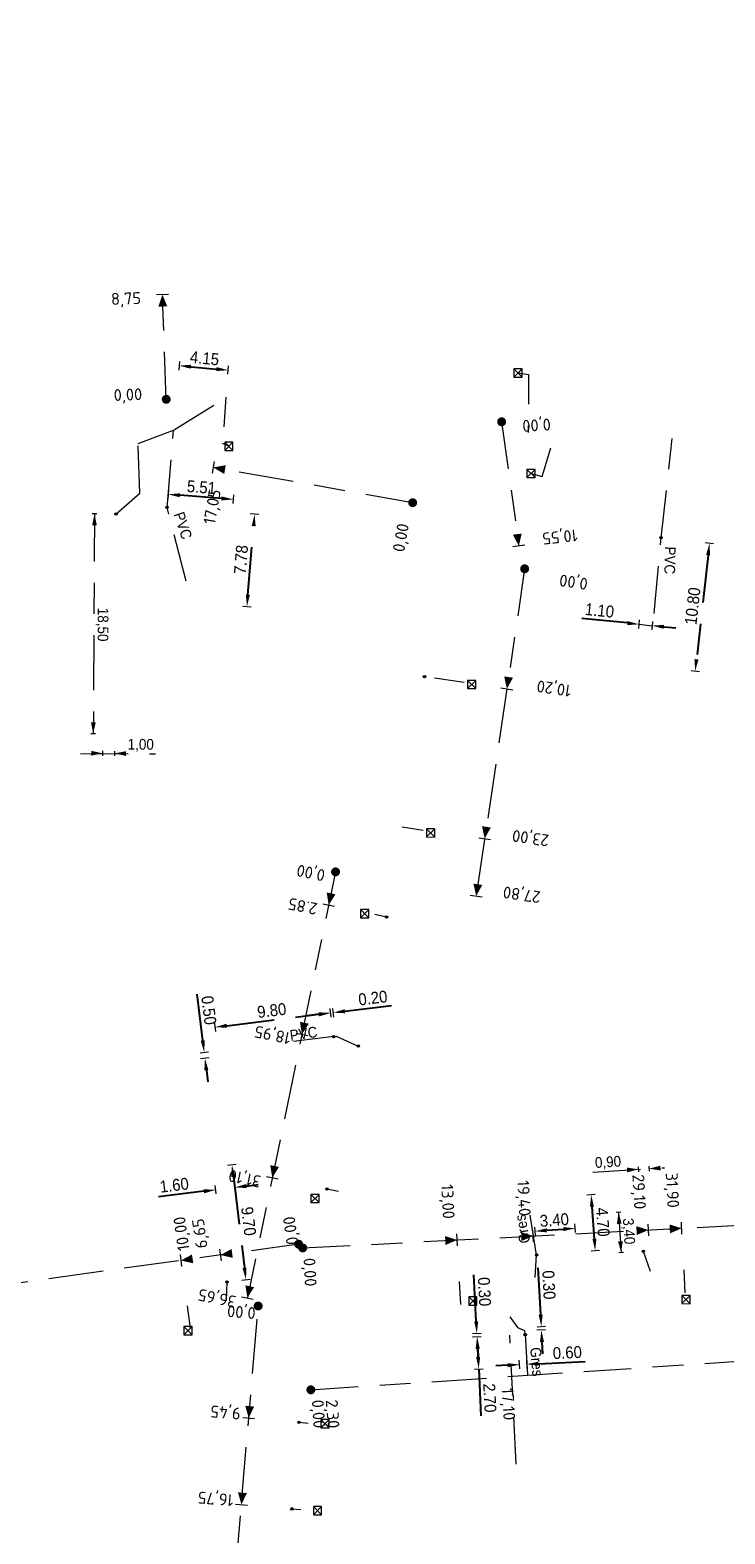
# Model space of a CAD drawing. Header units: inches. Extents: x 0 to 191500, y 0 to 342750.
# Tile 175 of 256: x 184918 to 184976, y 332679 to 332805. Entities that reach past the tile are written whole.
import ezdxf
from ezdxf import colors
from ezdxf.entities.mleader import LeaderData, LeaderLine
from ezdxf.math import Vec2, Vec3

# ---------------------------------------------------------------- set-up
doc = ezdxf.new("R2010")
doc.units = ezdxf.units.IN
doc.header["$MEASUREMENT"] = 0
doc.linetypes.add('RI-GWA_HUISAANSLUITING', pattern=[23, 4, -1.8, 2.6, -1.8, 4.6, -1.8, 4.6, -1.8])
doc.linetypes.add('RI-HWA_KOLKAANSLUITING', pattern=[4.3, 2.5, -1.8])
doc.layers.get('0').update_dxf_attribs({"lineweight": 20})
doc.layers.get('DefPoints').update_dxf_attribs({"lineweight": 20})
for name, color, linetype, lineweight in [('ECW', 150, 'Continuous', 20), ('N-WE-RI-GWA-MAATVOERING-T25', 30, 'RI-GWA_HUISAANSLUITING', 20), ('N-WE-RI-GWA_HUISAANSLUITING', 30, 'RI-GWA_HUISAANSLUITING', 20), ('N-WE-RI-GWA_HUISAANSLUITING_PVC_160-G', 30, 'RI-GWA_HUISAANSLUITING', 20), ('N-WE-RI-GWA_RIOOLPUT_ONTSTOPPINGSPUT-G', 30, 'Continuous', 20), ('N-WE-RI-HWA_KOLK-S', 150, 'Continuous', 20), ('N-WE-RI-HWA_KOLKAANSLUITING_PVC_160-G', 150, 'RI-HWA_KOLKAANSLUITING', 20), ('N-WE-RI-INLAAT', 7, 'Continuous', 20), ('Tekst algemeen', 7, 'Continuous', 20)]:
    doc.layers.add(name, color=color, linetype=linetype, lineweight=lineweight)
doc.styles.add('ISO', font='isocpeur.ttf', dxfattribs={"height": 2.5})
doc.styles.add('ROMANS', font='arial.ttf', dxfattribs={"width": 0.9})
doc.dimstyles.new('1_500', dxfattribs={"dimtxt": 1, "dimasz": 1, "dimexe": 100, "dimexo": 0, "dimgap": 0.3, "dimtad": 1, "dimzin": 0, "dimdsep": 46, "dimtxsty": 'ROMANS', "dimblk": 'mpijl', "dimcen": 0, "dimse1": 1, "dimse2": 1, "dimadec": 0, "dimazin": 0, "dimtfac": 0.008, "dimtofl": 0, "dimtmove": 0, "dimatfit": 3, "dimfxl": 100, "dimtolj": 1, "dimtzin": 0, "dimarcsym": 0})
picture_1 = doc.add_image_def('image1.ecw', size_in_pixel=(220000, 285000))

# ---------------------------------------------------------------- blocks, each defined once
blk = doc.blocks.new('mpijl')
blk.add_line((0, -0.35), (0, 0.37))
blk.add_solid([(-1, 0.17), (-1, -0.17), (0, 0)])
blk = doc.blocks.new('*D4382')
at = {"layer": 'DefPoints', "color": 0, "transparency": 16777216}
for p in [(184934.6, 332764.55), (184936.47, 332764.4), (184933.95, 332756.8)]:
    blk.add_point(p, dxfattribs=at)
at = {"layer": 'N-WE-RI-GWA-MAATVOERING-T25', "color": 0, "lineweight": -2, "transparency": 16777216}
blk.add_line((184935.9, 332757.64), (184936.38, 332763.4), dxfattribs=at)
for p, rotation in [((184936.47, 332764.4), 85.20576793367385), ((184935.82, 332756.64), 265.2057679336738)]:
    blk.add_blockref('mpijl', p, dxfattribs=dict(at, rotation=rotation))
at = {"layer": 'N-WE-RI-GWA-MAATVOERING-T25', "color": 0, "transparency": 16777216, "insert": (184935.33, 332760.59), "char_height": 1, "attachment_point": 5, "rotation": 85.2058, "style": 'ROMANS'}
blk.add_mtext('\\A1;7.78', dxfattribs=at)
blk = doc.blocks.new('*D4383')
at = {"layer": 'DefPoints', "color": 0, "transparency": 16777216}
for p in [(184929.19, 332766.07), (184929.11, 332764.98), (184934.6, 332764.55)]:
    blk.add_point(p, dxfattribs=at)
at = {"layer": 'N-WE-RI-GWA-MAATVOERING-T25', "color": 0, "lineweight": -2, "transparency": 16777216}
blk.add_line((184933.69, 332765.73), (184930.19, 332766), dxfattribs=at)
for p, rotation in [((184929.19, 332766.07), 175.6012946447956), ((184934.68, 332765.65), 355.6012946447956)]:
    blk.add_blockref('mpijl', p, dxfattribs=dict(at, rotation=rotation))
at = {"layer": 'N-WE-RI-GWA-MAATVOERING-T25', "color": 0, "transparency": 16777216, "insert": (184932, 332766.67), "char_height": 1, "attachment_point": 5, "rotation": 355.6013, "style": 'ROMANS'}
blk.add_mtext('\\A1;5.51', dxfattribs=at)
blk = doc.blocks.new('*D4384')
at = {"layer": 'DefPoints', "color": 0, "transparency": 16777216}
for p in [(184934.25, 332776.51), (184929.91, 332774.56), (184934.04, 332774.18)]:
    blk.add_point(p, dxfattribs=at)
at = {"layer": 'N-WE-RI-GWA-MAATVOERING-T25', "color": 0, "lineweight": -2, "transparency": 16777216}
blk.add_line((184931.12, 332776.8), (184933.26, 332776.6), dxfattribs=at)
for p, rotation in [((184930.12, 332776.89), 174.743202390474), ((184934.25, 332776.51), 354.743202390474)]:
    blk.add_blockref('mpijl', p, dxfattribs=dict(at, rotation=rotation))
at = {"layer": 'N-WE-RI-GWA-MAATVOERING-T25', "color": 0, "transparency": 16777216, "insert": (184932.26, 332777.51), "char_height": 1, "attachment_point": 5, "rotation": 354.7432, "style": 'ROMANS'}
blk.add_mtext('\\A1;4.15', dxfattribs=at)
blk = doc.blocks.new('*D4392')
at = {"layer": 'DefPoints', "color": 0, "transparency": 16777216}
for p in [(184957.92, 332695.4), (184955.31, 332692.57), (184958.05, 332692.7)]:
    blk.add_point(p, dxfattribs=at)
at = {"layer": 'N-WE-RI-GWA-MAATVOERING-T25', "color": 0, "lineweight": -2, "transparency": 16777216}
for p, q in [((184955.23, 332694.26), (184955.26, 332693.56)), ((184955.31, 332692.57), (184955.5, 332688.62))]:
    blk.add_line(p, q, dxfattribs=at)
for p, rotation in [((184955.18, 332695.26), 92.80980813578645), ((184955.31, 332692.57), 272.8098081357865)]:
    blk.add_blockref('mpijl', p, dxfattribs=dict(at, rotation=rotation))
at = {"layer": 'N-WE-RI-GWA-MAATVOERING-T25', "color": 0, "transparency": 16777216, "insert": (184956.24, 332690.13), "char_height": 1, "attachment_point": 5, "rotation": 272.8098, "style": 'ROMANS'}
blk.add_mtext('\\A1;2.70', dxfattribs=at)
blk = doc.blocks.new('*D4393')
at = {"layer": 'DefPoints', "color": 0, "transparency": 16777216}
for p in [(184955.15, 332695.56), (184959.2, 332695.76), (184959.22, 332695.46)]:
    blk.add_point(p, dxfattribs=at)
at = {"layer": 'N-WE-RI-GWA-MAATVOERING-T25', "color": 0, "lineweight": -2, "transparency": 16777216}
for p, q in [((184955.1, 332696.56), (184954.91, 332700.49)), ((184955.22, 332694.26), (184955.27, 332693.26))]:
    blk.add_line(p, q, dxfattribs=at)
for p, rotation in [((184955.15, 332695.56), 272.8098081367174), ((184955.17, 332695.26), 92.80980813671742)]:
    blk.add_blockref('mpijl', p, dxfattribs=dict(at, rotation=rotation))
at = {"layer": 'N-WE-RI-GWA-MAATVOERING-T25', "color": 0, "transparency": 16777216, "insert": (184955.79, 332699.06), "char_height": 1, "attachment_point": 5, "rotation": 272.8098, "style": 'ROMANS'}
blk.add_mtext('\\A1;0.30', dxfattribs=at)
blk = doc.blocks.new('*D4394')
at = {"layer": 'DefPoints', "color": 0, "transparency": 16777216}
for p in [(184959.19, 332696.06), (184959.2, 332695.76), (184960.57, 332696.13)]:
    blk.add_point(p, dxfattribs=at)
at = {"layer": 'N-WE-RI-GWA-MAATVOERING-T25', "color": 0, "lineweight": -2, "transparency": 16777216}
for p, q in [((184960.52, 332697.13), (184960.32, 332701.06)), ((184960.63, 332694.83), (184960.68, 332693.83))]:
    blk.add_line(p, q, dxfattribs=at)
for p, rotation in [((184960.57, 332696.13), 272.8098081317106), ((184960.58, 332695.83), 92.80980813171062)]:
    blk.add_blockref('mpijl', p, dxfattribs=dict(at, rotation=rotation))
at = {"layer": 'N-WE-RI-GWA-MAATVOERING-T25', "color": 0, "transparency": 16777216, "insert": (184961.21, 332699.63), "char_height": 1, "attachment_point": 5, "rotation": 272.8098, "style": 'ROMANS'}
blk.add_mtext('\\A1;0.30', dxfattribs=at)
blk = doc.blocks.new('*D4395')
at = {"layer": 'DefPoints', "color": 0, "transparency": 16777216}
for p in [(184958.59, 332696.03), (184959.19, 332696.06), (184959.34, 332692.96)]:
    blk.add_point(p, dxfattribs=at)
at = {"layer": 'N-WE-RI-GWA-MAATVOERING-T25', "color": 0, "lineweight": -2, "transparency": 16777216}
for p, q in [((184957.74, 332692.88), (184956.74, 332692.84)), ((184960.34, 332693.01), (184964.27, 332693.2))]:
    blk.add_line(p, q, dxfattribs=at)
for p, rotation in [((184958.74, 332692.93), 2.809808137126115), ((184959.34, 332692.96), 182.8098081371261)]:
    blk.add_blockref('mpijl', p, dxfattribs=dict(at, rotation=rotation))
at = {"layer": 'N-WE-RI-GWA-MAATVOERING-T25', "color": 0, "transparency": 16777216, "insert": (184962.76, 332693.94), "char_height": 1, "attachment_point": 5, "rotation": 2.8098, "style": 'ROMANS'}
blk.add_mtext('\\A1;0.60', dxfattribs=at)
blk = doc.blocks.new('*D4396')
at = {"layer": 'DefPoints', "color": 0, "transparency": 16777216}
for p in [(184963.23, 332707.08), (184963.57, 332702.4), (184965.11, 332702.51)]:
    blk.add_point(p, dxfattribs=at)
at = {"layer": 'N-WE-RI-GWA-MAATVOERING-T25', "color": 0, "lineweight": -2, "transparency": 16777216}
blk.add_line((184964.83, 332706.2), (184965.03, 332703.51), dxfattribs=at)
for p, rotation in [((184964.76, 332707.2), 94.23639479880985), ((184965.11, 332702.51), 274.2363947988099)]:
    blk.add_blockref('mpijl', p, dxfattribs=dict(at, rotation=rotation))
at = {"layer": 'N-WE-RI-GWA-MAATVOERING-T25', "color": 0, "transparency": 16777216, "insert": (184965.74, 332704.91), "char_height": 1, "attachment_point": 5, "rotation": 274.2364, "style": 'ROMANS'}
blk.add_mtext('\\A1;4.70', dxfattribs=at)
blk = doc.blocks.new('*D4397')
at = {"layer": 'DefPoints', "color": 0, "transparency": 16777216}
for p in [(184963.42, 332704.39), (184960.18, 332702.15), (184963.57, 332702.4)]:
    blk.add_point(p, dxfattribs=at)
at = {"layer": 'N-WE-RI-GWA-MAATVOERING-T25', "color": 0, "lineweight": -2, "transparency": 16777216}
blk.add_line((184961.03, 332704.22), (184962.43, 332704.32), dxfattribs=at)
for p, rotation in [((184960.03, 332704.14), 184.2363947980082), ((184963.42, 332704.39), 4.236394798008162)]:
    blk.add_blockref('mpijl', p, dxfattribs=dict(at, rotation=rotation))
at = {"layer": 'N-WE-RI-GWA-MAATVOERING-T25', "color": 0, "transparency": 16777216, "insert": (184961.67, 332705.08), "char_height": 1, "attachment_point": 5, "rotation": 4.2364, "style": 'ROMANS'}
blk.add_mtext('\\A1;3.40', dxfattribs=at)
blk = doc.blocks.new('*D4398')
at = {"layer": 'DefPoints', "color": 0, "transparency": 16777216}
for p in [(184934.56, 332709.7), (184935.74, 332700.07), (184935.74, 332700.07)]:
    blk.add_point(p, dxfattribs=at)
at = {"layer": 'N-WE-RI-GWA-MAATVOERING-T25', "color": 0, "lineweight": -2, "transparency": 16777216}
blk.add_line((184934.68, 332708.7), (184935.62, 332701.06), dxfattribs=at)
for p, rotation in [((184934.56, 332709.7), 96.9708062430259), ((184935.74, 332700.07), 276.9708062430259)]:
    blk.add_blockref('mpijl', p, dxfattribs=dict(at, rotation=rotation))
at = {"layer": 'N-WE-RI-GWA-MAATVOERING-T25', "color": 0, "transparency": 16777216, "insert": (184935.96, 332704.98), "char_height": 1, "attachment_point": 5, "rotation": 276.9708, "style": 'ROMANS'}
blk.add_mtext('\\A1;9.70', dxfattribs=at)
blk = doc.blocks.new('*D4399')
at = {"layer": 'DefPoints', "color": 0, "transparency": 16777216}
for p in [(184933.2, 332707.62), (184934.15, 332699.87), (184935.74, 332700.07)]:
    blk.add_point(p, dxfattribs=at)
at = {"layer": 'N-WE-RI-GWA-MAATVOERING-T25', "color": 0, "lineweight": -2, "transparency": 16777216}
for p, q in [((184935.79, 332707.94), (184936.78, 332708.06)), ((184932.21, 332707.5), (184928.39, 332707.04))]:
    blk.add_line(p, q, dxfattribs=at)
for p, rotation in [((184933.2, 332707.62), 6.970806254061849), ((184934.79, 332707.82), 186.9708062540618)]:
    blk.add_blockref('mpijl', p, dxfattribs=dict(at, rotation=rotation))
at = {"layer": 'N-WE-RI-GWA-MAATVOERING-T25', "color": 0, "transparency": 16777216, "insert": (184929.71, 332708.01), "char_height": 1, "attachment_point": 5, "rotation": 6.9708, "style": 'ROMANS'}
blk.add_mtext('\\A1;1.60', dxfattribs=at)
blk = doc.blocks.new('*D4400')
at = {"layer": 'DefPoints', "color": 0, "transparency": 16777216}
for p in [(184942.87, 332722.49), (184943.18, 332720), (184933.45, 332718.8)]:
    blk.add_point(p, dxfattribs=at)
at = {"layer": 'N-WE-RI-GWA-MAATVOERING-T25', "color": 0, "lineweight": -2, "transparency": 16777216}
blk.add_line((184934.14, 332721.41), (184941.88, 332722.37), dxfattribs=at)
for p, rotation in [((184933.14, 332721.29), 187.0393511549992), ((184942.87, 332722.49), 7.039351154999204)]:
    blk.add_blockref('mpijl', p, dxfattribs=dict(at, rotation=rotation))
at = {"layer": 'N-WE-RI-GWA-MAATVOERING-T25', "color": 0, "transparency": 16777216, "insert": (184937.91, 332722.69), "char_height": 1, "attachment_point": 5, "rotation": 7.0394, "style": 'ROMANS'}
blk.add_mtext('\\A1;9.80', dxfattribs=at)
blk = doc.blocks.new('*D4401')
at = {"layer": 'DefPoints', "color": 0, "transparency": 16777216}
for p in [(184943.07, 332722.51), (184943.12, 332720.5), (184943.31, 332720.52)]:
    blk.add_point(p, dxfattribs=at)
at = {"layer": 'N-WE-RI-GWA-MAATVOERING-T25', "color": 0, "lineweight": -2, "transparency": 16777216}
for p, q in [((184944.06, 332722.64), (184947.97, 332723.11)), ((184941.88, 332722.37), (184940.89, 332722.25))]:
    blk.add_line(p, q, dxfattribs=at)
for p, rotation in [((184943.07, 332722.51), 186.9708062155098), ((184942.87, 332722.49), 6.970806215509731)]:
    blk.add_blockref('mpijl', p, dxfattribs=dict(at, rotation=rotation))
at = {"layer": 'N-WE-RI-GWA-MAATVOERING-T25', "color": 0, "transparency": 16777216, "insert": (184946.41, 332723.74), "char_height": 1, "attachment_point": 5, "rotation": 6.9708, "style": 'ROMANS'}
blk.add_mtext('\\A1;0.20', dxfattribs=at)
blk = doc.blocks.new('*D4402')
at = {"layer": 'DefPoints', "color": 0, "transparency": 16777216}
for p in [(184943.12, 332720.5), (184932.23, 332719.17), (184943.18, 332720)]:
    blk.add_point(p, dxfattribs=at)
at = {"layer": 'N-WE-RI-GWA-MAATVOERING-T25', "color": 0, "lineweight": -2, "transparency": 16777216}
for p, q in [((184932.11, 332720.16), (184931.63, 332724.06)), ((184932.41, 332717.68), (184932.53, 332716.69))]:
    blk.add_line(p, q, dxfattribs=at)
for p, rotation in [((184932.23, 332719.17), 276.9708062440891), ((184932.29, 332718.67), 96.97080624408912)]:
    blk.add_blockref('mpijl', p, dxfattribs=dict(at, rotation=rotation))
at = {"layer": 'N-WE-RI-GWA-MAATVOERING-T25', "color": 0, "transparency": 16777216, "insert": (184932.62, 332722.71), "char_height": 1, "attachment_point": 5, "rotation": 276.9708, "style": 'ROMANS'}
blk.add_mtext('\\A1;0.50', dxfattribs=at)
blk = doc.blocks.new('*D4413')
at = {"layer": 'DefPoints', "color": 0, "transparency": 16777216}
for p in [(184969.55, 332762.53), (184970.64, 332762.42), (184968.8, 332755.15)]:
    blk.add_point(p, dxfattribs=at)
at = {"layer": 'N-WE-RI-GWA-MAATVOERING-T25', "color": 0, "lineweight": -2, "transparency": 16777216}
for p, q in [((184967.8, 332755.26), (184963.97, 332755.65)), ((184970.89, 332754.94), (184971.88, 332754.84))]:
    blk.add_line(p, q, dxfattribs=at)
for p, rotation in [((184968.8, 332755.15), 354.1810290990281), ((184969.89, 332755.04), 174.1810290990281)]:
    blk.add_blockref('mpijl', p, dxfattribs=dict(at, rotation=rotation))
at = {"layer": 'N-WE-RI-GWA-MAATVOERING-T25', "color": 0, "transparency": 16777216, "insert": (184965.47, 332756.31), "char_height": 1, "attachment_point": 5, "rotation": 354.181, "style": 'ROMANS'}
blk.add_mtext('\\A1;1.10', dxfattribs=at)
blk = doc.blocks.new('*D4414')
at = {"layer": 'DefPoints', "color": 0, "transparency": 16777216}
for p in [(184969.55, 332762.53), (184968.35, 332751.8), (184973.51, 332751.22)]:
    blk.add_point(p, dxfattribs=at)
at = {"layer": 'N-WE-RI-GWA-MAATVOERING-T25', "color": 0, "lineweight": -2, "transparency": 16777216}
blk.add_line((184974.6, 332760.96), (184973.62, 332752.22), dxfattribs=at)
for p, rotation in [((184974.71, 332761.96), 83.6246790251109), ((184973.51, 332751.22), 263.6246790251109)]:
    blk.add_blockref('mpijl', p, dxfattribs=dict(at, rotation=rotation))
at = {"layer": 'N-WE-RI-GWA-MAATVOERING-T25', "color": 0, "transparency": 16777216, "insert": (184973.3, 332756.68), "char_height": 1, "attachment_point": 5, "rotation": 83.6247, "style": 'ROMANS'}
blk.add_mtext('\\A1;10.80', dxfattribs=at)
blk = doc.blocks.new('A$C2C270354')
h = blk.add_hatch(color=256)
h.dxf.hatch_style = 1
edge = h.paths.add_edge_path()
edge.add_arc((0, 0), 0.1, 0, 360)
blk.add_circle((0, 0), 0.1)

msp = doc.modelspace()

# ---------------------------------------------------------------- linework, layer by layer
at = {"layer": 'N-WE-RI-GWA-MAATVOERING-T25'}
for p, q in [((184929.21799, 332782.87466), (184928.21864, 332782.83854)), ((184929.03926, 332774.05942), (184928.71832, 332782.8566)), ((184957.23931, 332772.1714), (184958.68731, 332761.7364)), ((184933.07926, 332768.82385), (184932.90494, 332767.83916)), ((184949.7571, 332765.36951), (184932.9921, 332768.33151)), ((184923.21063, 332764.42673), (184922.81063, 332764.42835)), ((184959.18254, 332761.8053), (184958.19208, 332761.66751)), ((184959.17328, 332759.81617), (184955.09328, 332732.30317)), ((184968.79731, 332755.15486), (184969.8906, 332755.03311)), ((184957.18248, 332749.80003), (184958.17161, 332749.653)), ((184923.09961, 332745.95243), (184922.69961, 332745.95404)), ((184923.69135, 332744.50632), (184923.68897, 332744.10633)), ((184924.69132, 332744.49959), (184924.68895, 332744.0996)), ((184955.31576, 332737.212), (184956.30489, 332737.06497)), ((184943.27289, 332734.34395), (184935.85729, 332698.53587)), ((184954.59934, 332732.38095), (184955.58848, 332732.23393)), ((184942.20536, 332731.65473), (184943.18451, 332731.4516)), ((184939.95606, 332720.78502), (184940.93522, 332720.58189)), ((184968.73062, 332709.54279), (184968.75449, 332709.1435)), ((184969.62062, 332709.59679), (184969.64449, 332709.1975)), ((184937.46007, 332708.74093), (184938.43923, 332708.53781)), ((184940.51564, 332702.7363), (185010.01264, 332706.3423)), ((184967.2696, 332705.73768), (184966.87039, 332705.71254)), ((184959.91531, 332703.24222), (184959.86384, 332704.24089)), ((184969.60228, 332703.74485), (184969.55081, 332704.74352)), ((184972.39852, 332703.88994), (184972.34705, 332704.88861)), ((184940.17078, 332703.04932), (184887.12978, 332695.72032)), ((184953.52391, 332702.91059), (184953.47244, 332703.90926)), ((184930.19663, 332702.17588), (184930.33317, 332701.18525)), ((184933.52274, 332702.63547), (184933.65928, 332701.64484)), ((184967.48301, 332702.34443), (184967.0838, 332702.31929)), ((184933.49785, 332659.09657), (184936.76725, 332697.85668)), ((184935.36771, 332698.63743), (184936.34686, 332698.43431)), ((184941.1971, 332690.81017), (185024.4141, 332696.38317)), ((184958.45, 332684.55), (184957.91764, 332695.39675)), ((184935.47475, 332688.48232), (184936.47118, 332688.39792)), ((184934.86118, 332681.20815), (184935.85761, 332681.12375))]:
    msp.add_line(p, q, dxfattribs=at)
for points in [[(184928.71832, 332782.8566, 0, 0.75, 0), (184928.75444, 332781.85725, 0.75, 0.75, 0)], [(184932.9921, 332768.33151, 0, 0.75, 0), (184933.97679, 332768.15719, 0.75, 0.75, 0)], [(184923.01024, 332764.42754, 0, 0.4, 0), (184923.00143, 332763.46332, 0.4, 0.4, 0)], [(184958.68731, 332761.7364, 0, 0.75, 0), (184958.54952, 332762.72687, 0.75, 0.75, 0)], [(184957.67705, 332749.72651, 0, 0.75, 0), (184957.82407, 332750.71565, 0.75, 0.75, 0)], [(184922.90001, 332745.95323, 0, 0.4, 0), (184922.90881, 332746.91746, 0.4, 0.4, 0)], [(184923.69016, 332744.30593, 0, 0.4, 0), (184922.72595, 332744.31657, 0.4, 0.4, 0)], [(184924.69013, 332744.2992, 0, 0.4, 0), (184925.65434, 332744.28856, 0.4, 0.4, 0)], [(184955.81032, 332737.13849, 0, 0.75, 0), (184955.95735, 332738.12762, 0.75, 0.75, 0)], [(184955.09391, 332732.30744, 0, 0.75, 0), (184955.24094, 332733.29657, 0.75, 0.75, 0)], [(184942.69494, 332731.55317, 0, 0.75, 0), (184942.89806, 332732.53232, 0.75, 0.75, 0)], [(184940.44564, 332720.68346, 0, 0.75, 0), (184940.64876, 332721.66261, 0.75, 0.75, 0)], [(184937.94965, 332708.63937, 0, 0.75, 0), (184938.15277, 332709.61852, 0.75, 0.75, 0)], [(184968.74253, 332709.34354, 0, 0.4, 0), (184967.7797, 332709.2909, 0.4, 0.4, 0)], [(184969.63257, 332709.39675, 0, 0.4, 0), (184970.5954, 332709.44939, 0.4, 0.4, 0)], [(184967.0696, 332705.72509, 0, 0.4, 0), (184967.12531, 332704.76243, 0.4, 0.4, 0)], [(184959.88958, 332703.74156, 0, 0.75, 0), (184958.8909, 332703.69008, 0.75, 0.75, 0)], [(184969.57655, 332704.24419, 0, 0.75, 0), (184968.57787, 332704.19271, 0.75, 0.75, 0)], [(184972.37278, 332704.38927, 0, 0.75, 0), (184971.37411, 332704.3378, 0.75, 0.75, 0)], [(184953.49817, 332703.40992, 0, 0.75, 0), (184952.4995, 332703.35845, 0.75, 0.75, 0)], [(184967.2838, 332702.33189, 0, 0.4, 0), (184967.2281, 332703.29454, 0.4, 0.4, 0)], [(184930.2649, 332701.68056, 0, 0.75, 0), (184931.25553, 332701.8171, 0.75, 0.75, 0)], [(184933.59101, 332702.14015, 0, 0.75, 0), (184934.58165, 332702.27669, 0.75, 0.75, 0)], [(184935.85729, 332698.53587, 0, 0.75, 0), (184936.06041, 332699.51502, 0.75, 0.75, 0)], [(184935.97297, 332688.44012, 0, 0.75, 0), (184936.05736, 332689.43655, 0.75, 0.75, 0)], [(184935.35939, 332681.16595, 0, 0.75, 0), (184935.44379, 332682.16238, 0.75, 0.75, 0)]]:
    msp.add_lwpolyline(points, format="xyseb", dxfattribs=at)
at = {"layer": 'N-WE-RI-GWA-MAATVOERING-T25', "const_width": 0.375}
for points in [[(184928.85785, 332774.01203, 1), (184929.22067, 332774.1068, 1)], [(184957.05659, 332772.21348, -1), (184957.42203, 332772.12932, -1)], [(184949.59275, 332765.27927, 1), (184949.92146, 332765.45975, 1)], [(184959.00892, 332759.72593, 1), (184959.33763, 332759.90642, 1)], [(184943.10853, 332734.25371, 1), (184943.43724, 332734.43419, 1)], [(184940.24324, 332702.87639, 1), (184940.09832, 332703.22225, 1)], [(184940.45821, 332702.91479, 1), (184940.57307, 332702.55781, 1)], [(184936.6029, 332697.76644, 1), (184936.93161, 332697.94692, 1)], [(184941.13699, 332690.98778, 1), (184941.25721, 332690.63257, 1)]]:
    msp.add_lwpolyline(points, format="xyb", close=True, dxfattribs=at)
at = {"layer": 'N-WE-RI-GWA-MAATVOERING-T25'}
for points in [[(184923.00977, 332764.42754), (184922.89961, 332745.95357)], [(184921.84248, 332744.29425), (184928.13102, 332744.25688)], [(184964.91275, 332709.11459), (184970.91935, 332709.47368)], [(184967.0696, 332705.72509), (184967.28329, 332702.33185)]]:
    msp.add_lwpolyline(points, dxfattribs=at)
at = {"layer": 'N-WE-RI-GWA_HUISAANSLUITING'}
for p, q in [((184930.70219, 332758.78966), (184929.10545, 332764.97768)), ((184970.0687, 332756.05689), (184970.64357, 332762.42169)), ((184943.11545, 332720.4973), (184939.73847, 332720.08659)), ((184960.18168, 332702.1465), (184959.63483, 332705.50412)), ((184959.21608, 332695.46048), (184959.42058, 332692.06477))]:
    msp.add_line(p, q, dxfattribs=at)
at = {"layer": 'N-WE-RI-GWA_HUISAANSLUITING_PVC_160-G'}
for p, q in [((184929.65023, 332771.46055), (184934.03826, 332774.17754)), ((184926.66757, 332770.35795), (184929.65023, 332771.46055)), ((184929.10545, 332764.97768), (184929.65023, 332771.46055)), ((184970.64357, 332762.42169), (184971.62939, 332771.24425)), ((184926.81606, 332766.15853), (184926.66757, 332770.35795)), ((184924.8106, 332764.41676), (184926.81606, 332766.15853)), ((184943.11545, 332720.4973), (184943.31397, 332720.52158)), ((184943.31397, 332720.52158), (184945.18192, 332719.70226)), ((184960.07094, 332700.24626), (184960.18168, 332702.1465)), ((184969.75791, 332700.74889), (184969.15467, 332702.44955)), ((184934.11723, 332698.33183), (184934.15205, 332699.87452)), ((184957.92478, 332696.94162), (184958.58739, 332696.03035)), ((184959.20137, 332695.76012), (184958.58739, 332696.03035)), ((184959.21608, 332695.46048), (184959.20137, 332695.76012))]:
    msp.add_line(p, q, dxfattribs=at)
at = {"layer": 'N-WE-RI-GWA_RIOOLPUT_ONTSTOPPINGSPUT-G'}
for p, q in [((184929.19558, 332765.02101), (184929.01532, 332764.93435)), ((184929.06212, 332765.06781), (184929.14878, 332764.88756)), ((184924.90072, 332764.46009), (184924.72047, 332764.37343)), ((184924.76727, 332764.50689), (184924.85393, 332764.32663)), ((184970.7337, 332762.46501), (184970.55345, 332762.37836)), ((184970.60025, 332762.51181), (184970.6869, 332762.33156)), ((184943.20557, 332720.54063), (184943.02532, 332720.45398)), ((184943.07212, 332720.58743), (184943.15878, 332720.40718)), ((184960.27181, 332702.18983), (184960.09156, 332702.10318)), ((184960.13836, 332702.23663), (184960.22501, 332702.05638)), ((184969.2448, 332702.49288), (184969.06454, 332702.40622)), ((184969.11134, 332702.53968), (184969.198, 332702.35942)), ((184934.24218, 332699.91785), (184934.06193, 332699.83119)), ((184934.10873, 332699.96465), (184934.19538, 332699.78439)), ((184959.30621, 332695.50381), (184959.12596, 332695.41715)), ((184959.17275, 332695.55061), (184959.25941, 332695.37035))]:
    msp.add_line(p, q, dxfattribs=at)
for centre in [(184929.10545, 332764.97768), (184924.8106, 332764.41676), (184970.64357, 332762.42169), (184943.11545, 332720.4973), (184960.18168, 332702.1465), (184969.15467, 332702.44955), (184934.15205, 332699.87452), (184959.21608, 332695.46048)]:
    msp.add_circle(centre, 0.1, dxfattribs=at)
at = {"layer": 'N-WE-RI-HWA_KOLK-S'}
for p, q in [((184958.26352, 332776.62797), (184958.26203, 332775.93152)), ((184958.26203, 332775.93152), (184958.95997, 332776.62648)), ((184958.26352, 332776.62797), (184958.95848, 332775.93003)), ((184958.95997, 332776.62648), (184958.26352, 332776.62797)), ((184958.95848, 332775.93003), (184958.95997, 332776.62648)), ((184958.26203, 332775.93152), (184958.95848, 332775.93003)), ((184933.95452, 332770.46797), (184933.95303, 332769.77152)), ((184933.95303, 332769.77152), (184934.65097, 332770.46648)), ((184933.95303, 332769.77152), (184934.64948, 332769.77003)), ((184933.95452, 332770.46797), (184934.64948, 332769.77003)), ((184934.65097, 332770.46648), (184933.95452, 332770.46797)), ((184934.64948, 332769.77003), (184934.65097, 332770.46648)), ((184959.35952, 332768.17297), (184959.35803, 332767.47652)), ((184959.35803, 332767.47652), (184960.05597, 332768.17148)), ((184959.35803, 332767.47652), (184960.05448, 332767.47503)), ((184959.35952, 332768.17297), (184960.05448, 332767.47503)), ((184960.05597, 332768.17148), (184959.35952, 332768.17297)), ((184960.05448, 332767.47503), (184960.05597, 332768.17148)), ((184954.3781, 332750.44052), (184954.37661, 332749.74407)), ((184954.37661, 332749.74407), (184955.07456, 332750.43902)), ((184954.37661, 332749.74407), (184955.07306, 332749.74257)), ((184954.3781, 332750.44052), (184955.07306, 332749.74257)), ((184955.07456, 332750.43902), (184954.3781, 332750.44052)), ((184955.07306, 332749.74257), (184955.07456, 332750.43902)), ((184950.91552, 332737.97061), (184950.91403, 332737.27416)), ((184950.91403, 332737.27416), (184951.61197, 332737.96911)), ((184950.91403, 332737.27416), (184951.61048, 332737.27266)), ((184950.91552, 332737.97061), (184951.61048, 332737.27266)), ((184951.61197, 332737.96911), (184950.91552, 332737.97061)), ((184951.61048, 332737.27266), (184951.61197, 332737.96911)), ((184945.36507, 332731.17822), (184945.36358, 332730.48177)), ((184945.36358, 332730.48177), (184946.06153, 332731.17672)), ((184945.36358, 332730.48177), (184946.06003, 332730.48027)), ((184945.36507, 332731.17822), (184946.06003, 332730.48027)), ((184946.06153, 332731.17672), (184945.36507, 332731.17822)), ((184946.06003, 332730.48027), (184946.06153, 332731.17672)), ((184941.20852, 332707.23997), (184941.20703, 332706.54352)), ((184941.20703, 332706.54352), (184941.90497, 332707.23848)), ((184941.20703, 332706.54352), (184941.90348, 332706.54203)), ((184941.20852, 332707.23997), (184941.90348, 332706.54203)), ((184941.90497, 332707.23848), (184941.20852, 332707.23997)), ((184941.90348, 332706.54203), (184941.90497, 332707.23848)), ((184954.46852, 332698.63297), (184954.46703, 332697.93652)), ((184954.46703, 332697.93652), (184955.16497, 332698.63148)), ((184954.46703, 332697.93652), (184955.16348, 332697.93503)), ((184954.46852, 332698.63297), (184955.16348, 332697.93503)), ((184955.16497, 332698.63148), (184954.46852, 332698.63297)), ((184955.16348, 332697.93503), (184955.16497, 332698.63148)), ((184972.38416, 332698.75047), (184972.38266, 332698.05401)), ((184972.38266, 332698.05401), (184973.08061, 332698.74897)), ((184972.38266, 332698.05401), (184973.07911, 332698.05252)), ((184972.38416, 332698.75047), (184973.07911, 332698.05252)), ((184973.08061, 332698.74897), (184972.38416, 332698.75047)), ((184973.07911, 332698.05252), (184973.08061, 332698.74897)), ((184930.52952, 332696.13697), (184930.52803, 332695.44052)), ((184930.52803, 332695.44052), (184931.22597, 332696.13548)), ((184930.52803, 332695.44052), (184931.22448, 332695.43903)), ((184930.52952, 332696.13697), (184931.22448, 332695.43903)), ((184931.22597, 332696.13548), (184930.52952, 332696.13697)), ((184931.22448, 332695.43903), (184931.22597, 332696.13548)), ((184942.03245, 332688.32085), (184942.03095, 332687.6244)), ((184942.03095, 332687.6244), (184942.7289, 332688.31935)), ((184942.03095, 332687.6244), (184942.72741, 332687.6229)), ((184942.03245, 332688.32085), (184942.72741, 332687.6229)), ((184942.7289, 332688.31935), (184942.03245, 332688.32085)), ((184942.72741, 332687.6229), (184942.7289, 332688.31935)), ((184941.40713, 332681.00948), (184941.40563, 332680.31302)), ((184941.40563, 332680.31302), (184942.10358, 332681.00798)), ((184941.40563, 332680.31302), (184942.10208, 332680.31153)), ((184941.40713, 332681.00948), (184942.10208, 332680.31153)), ((184942.10358, 332681.00798), (184941.40713, 332681.00948)), ((184942.10208, 332680.31153), (184942.10358, 332681.00798))]:
    msp.add_line(p, q, dxfattribs=at)
at = {"layer": 'N-WE-RI-HWA_KOLKAANSLUITING_PVC_160-G'}
for p, q in [((184958.611, 332776.279), (184959.48791, 332776.15046)), ((184959.48791, 332776.15046), (184959.47956, 332771.26394)), ((184934.036, 332774.24), (184933.77968, 332770.35408)), ((184960.63563, 332767.58659), (184961.78752, 332771.2602)), ((184934.302, 332770.119), (184933.77968, 332770.35408)), ((184959.707, 332767.824), (184960.63563, 332767.58659)), ((184954.07509, 332750.26066), (184950.75277, 332750.75334)), ((184950.64591, 332737.82921), (184948.87514, 332738.0918)), ((184947.55875, 332730.54591), (184946.57946, 332730.74871)), ((184943.52751, 332707.4839), (184942.54822, 332707.6867)), ((184972.55414, 332700.89398), (184972.65388, 332698.97191)), ((184953.67954, 332699.91463), (184953.77927, 332697.99256)), ((184930.79112, 332697.87224), (184931.0471, 332695.96469)), ((184940.21212, 332688.08255), (184940.95947, 332688.01951)), ((184939.59855, 332680.80838), (184940.34589, 332680.74534))]:
    msp.add_line(p, q, dxfattribs=at)

# ---------------------------------------------------------------- block references
at = {"layer": 'N-WE-RI-INLAAT', "rotation": 0.06357443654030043}
for p in [(184950.75277, 332750.75334), (184947.55875, 332730.54591), (184945.18192, 332719.70226), (184942.54822, 332707.6867), (184940.21212, 332688.08255), (184939.59855, 332680.80838)]:
    msp.add_blockref('A$C2C270354', p, dxfattribs=at)

# ---------------------------------------------------------------- texts
at = {"layer": 'N-WE-RI-GWA-MAATVOERING-T25', "style": 'ISO'}
for s, rotation, p in [('8,75', 2.1062565, (184924.41134, 332781.98622)), (' 0,00', 2.1062565, (184923.99936, 332773.88556)), (' 0,00', 183.4364454, (184961.97682, 332772.49077)), ('17,05', 79.9974026, (184933.12813, 332763.49165)), (' 0,00', 79.9974026, (184948.93154, 332760.53522)), ('10,55', 185.8573312, (184963.56435, 332763.13921)), (' 0,00', 171.5817649, (184965.17073, 332758.91598)), ('10,20', 171.5817649, (184963.13861, 332750.03263)), ('23,00', 171.5817649, (184961.27189, 332737.4446)), (' 0,00', 168.3167214, (184943.09326, 332734.37058)), ('27,80', 171.5817649, (184960.56574, 332732.6828)), ('2.85', 168.3167214, (184941.81578, 332731.68856)), ('18,95', 168.3167214, (184939.56648, 332720.81885)), ('31,10', 168.3167214, (184937.07049, 332708.77477)), ('31,90', 272.9871348, (184971.02574, 332709.04749)), ('13,00', 272.9871348, (184952.15113, 332708.06814)), ('19,40', 272.9871348, (184958.54253, 332708.39978)), ('29,10', 272.9871348, (184968.2295, 332708.90241)), ('10,00', 97.8839783, (184931.00531, 332702.55822)), ('6,65', 97.8839783, (184932.5236, 332702.76801)), (' 0,00', 97.8839783, (184940.24438, 332702.43904)), (' 0,00', 272.9871348, (184940.53816, 332702.50727)), ('36,65', 168.3167214, (184934.97813, 332698.67127)), (' 0,00', 175.1954159, (184937.22852, 332697.68632)), (' 0,00', 273.848233, (184941.22306, 332690.58151)), ('17,10', 273.848233, (184957.21993, 332690.94418)), ('9,45', 175.1954159, (184935.32939, 332689.29388)), ('2,30', 273.848233, (184942.45301, 332689.95525)), ('16,75', 175.1954159, (184934.71581, 332682.01971))]:
    msp.add_text(s, height=1, rotation=rotation, dxfattribs=at).set_placement(p)
at = {"layer": 'Tekst algemeen', "char_height": 0.9, "attachment_point": 9, "style": 'ROMANS'}
for s, insert, rotation in [('\\A1;PVC', (184930.36691, 332762.19738), 287.9973897), ('\\A1;PVC', (184970.8977, 332759.37919), 268.3675487), ('\\A1;18,50', (184923.10116, 332753.71116), 269.7361002), ('\\A1;1,00', (184927.99351, 332744.44191), 359.6272527), ('\\A1;PVC', (184941.80196, 332720.45973), 8.220753), ('\\A1;0,90', (184967.31618, 332709.4205), 3.3889609), ('\\A1;Gres', (184959.21591, 332705.61918), 100.5369201), ('\\A1;3,40', (184967.40292, 332703.00083), 273.5712131), ('\\A1;Gres', (184959.82572, 332691.90794), 274.7327508)]:
    msp.add_mtext(s, dxfattribs=dict(at, insert=insert, rotation=rotation))

# ---------------------------------------------------------------- dimensions: what is measured, and where the dimension line sits
at = {"layer": 'N-WE-RI-GWA-MAATVOERING-T25'}
for p1, p2, distance, picture, middle in [((184929.90892, 332774.55747), (184934.03826, 332774.17754), 2.34206, '*D4384', (184932.26243, 332777.50687)), ((184934.60042, 332764.55499), (184929.10545, 332764.97768), -1.09941, '*D4383', (184931.99942, 332766.67069)), ((184933.95, 332756.8), (184934.60042, 332764.55499), -1.87295, '*D4382', (184935.33387, 332760.58871)), ((184970.64357, 332762.42169), (184969.54924, 332762.53321), 7.41657, '*D4413', (184965.47214, 332756.3085)), ((184969.54924, 332762.53321), (184968.35, 332751.8), 5.19073, '*D4414', (184973.30269, 332756.68023)), ((184943.11545, 332720.4973), (184943.31397, 332720.52158), 2.00777, '*D4401', (184946.41366, 332723.7399)), ((184943.17613, 332720.001), (184943.11545, 332720.4973), 10.96515, '*D4402', (184932.61512, 332722.70664)), ((184933.45, 332718.8), (184943.17613, 332720.001), 2.50777, '*D4400', (184937.9064, 332722.69383)), ((184934.563, 332709.697), (184935.74023, 332700.0687), 0, '*D4398', (184935.95619, 332704.98122)), ((184935.74023, 332700.0687), (184934.15205, 332699.87452), -7.80784, '*D4399', (184929.70641, 332708.01356)), ((184963.2252, 332707.08483), (184963.5724, 332702.39767), 1.53964, '*D4396', (184965.74259, 332704.91486)), ((184960.18168, 332702.1465), (184963.5724, 332702.39767), 2.00018, '*D4397', (184961.66938, 332705.07549)), ((184959.21608, 332695.46048), (184959.20137, 332695.76012), 4.05238, '*D4393', (184955.79383, 332699.06441)), ((184959.20137, 332695.76012), (184959.18667, 332696.05976), -1.38103, '*D4394', (184961.206, 332699.6304)), ((184957.91764, 332695.39675), (184958.05, 332692.7), -2.7421, '*D4392', (184956.24212, 332690.13326)), ((184958.58739, 332696.03035), (184959.18667, 332696.05976), -3.10041, '*D4395', (184962.76211, 332693.94264))]:
    dim = msp.add_aligned_dim(p1=p1, p2=p2, distance=distance, dimstyle='1_500', dxfattribs=at)
    dim.commit()
    dim.dimension.update_dxf_attribs({"geometry": picture, "text_midpoint": middle})

# ---------------------------------------------------------------- pictures from other files: only their frames are drawn
at = {"layer": 'ECW'}
image = msp.add_image(picture_1, insert=(180500, 328500), size_in_units=(11000, 14250), dxfattribs=at)
image.dxf.flags = 7

# ---------------------------------------------------------------- leaders
at = {"layer": 'Tekst algemeen'}
ml = msp.add_multileader_mtext('Standard', dxfattribs=at)
ml.set_content('Grindkoffer', color=256)
ml.set_leader_properties()
ml.build(insert=Vec2(0, 0))
ml.multileader.update_dxf_attribs({"text_right_attachment_type": 6, "dogleg_length": 0.2, "arrow_head_size": 5})
ctx = ml.context
ctx.base_point, ctx.char_height, ctx.arrow_head_size, ctx.landing_gap_size, ctx.plane_origin, ctx.plane_x_axis, ctx.plane_y_axis = Vec3(185789.34017, 332982.33236), 0.5, 5, 0.2, Vec3(185787.00548, 332984.05412), Vec3(0.995206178, 0.097799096), Vec3(-0.097799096, 0.995206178)
ctx.right_attachment = 6
notes = []
notes.append((ctx, [(0, (0, 0, 0), (0, 0), (1, 0), 1, [])]))
ctx.mtext.insert, ctx.mtext.text_direction, ctx.mtext.rotation, ctx.mtext.flow_direction = Vec3(185789.51476, 332982.60072), Vec3(0.995206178, 0.097799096), 0.097955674, 5
for ctx, leaders in notes:
    for number, flags, end, landing, length, lines in leaders:
        leader = LeaderData()
        leader.index, (leader.has_last_leader_line, leader.has_dogleg_vector, leader.attachment_direction) = number, flags
        leader.last_leader_point, leader.dogleg_vector, leader.dogleg_length = Vec3(end), Vec3(landing), length
        for number, points, colour, breaks in lines:
            line = LeaderLine()
            line.index, line.vertices, line.color, line.breaks = number, Vec3.list(points), colors.encode_raw_color(colour), breaks
            leader.lines.append(line)
        ctx.leaders.append(leader)

doc.saveas('drawing.dxf')
